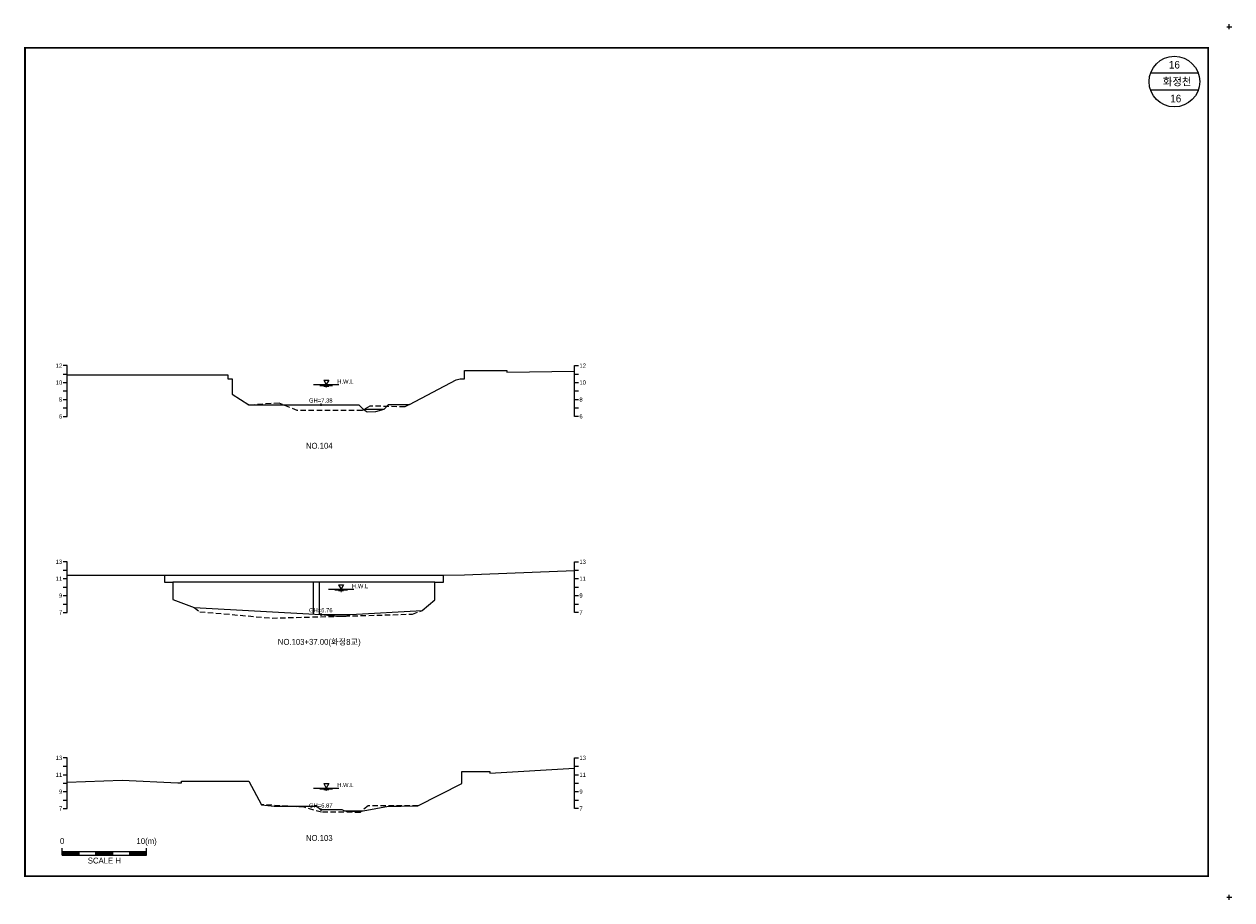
# Model space of a CAD drawing. Header units: metres. Extents: x 14497 to 21228, y -537 to 5153.
# Tile 30 of 40: x 18874 to 20303, y -3 to 1033. Entities that reach past the tile are written whole.
import ezdxf
from ezdxf.enums import TextEntityAlignment as Align

# ---------------------------------------------------------------- set-up
doc = ezdxf.new("R2010")
doc.units = ezdxf.units.M
doc.linetypes.add('DASHED2', pattern=[9.525, 6.35, -3.175])
for name, color, linetype in [('96년횡단', 160, 'DASHED2'), ('BOX', 6, 'CONTINUOUS'), ('DT2', 7, 'CONTINUOUS'), ('SWL', 7, 'CONTINUOUS')]:
    doc.layers.add(name, color=color, linetype=linetype)
for name, color, linetype, lineweight in [('DT1', 3, 'CONTINUOUS', 0), ('GT1', 2, 'CONTINUOUS', 0), ('LT1', 4, 'CONTINUOUS', 0), ('ST1', 7, 'CONTINUOUS', 0)]:
    doc.layers.add(name, color=color, linetype=linetype, lineweight=lineweight)
doc.styles.get("Standard").update_dxf_attribs({"font": 'Gulim.ttf'})

# ---------------------------------------------------------------- blocks, each defined once
blk = doc.blocks.new('SWL')
at = {"layer": 'LT1'}
for p, q in [((-15, 0), (15, 0)), ((-3, 5.2), (3, 5.2)), ((-3, 5.2), (0, 0)), ((3, 5.2), (0, 0)), ((-7.5, -0.9), (7.5, -0.9)), ((-3, -1.8), (3, -1.8)), ((-0.4, -2.7), (0.4, -2.7))]:
    blk.add_line(p, q, dxfattribs=at)

msp = doc.modelspace()

# ---------------------------------------------------------------- linework, layer by layer
at = {"layer": '96년횡단'}
for points in [[(19330, 583.1), (19324.5, 580.2), (19283.1, 581.2), (19274.1, 576.1), (19197.2, 575.8), (19175.6, 584.7), (19140.6, 582.4), (19140, 582.8)], [(19075, 342.7), (19082, 337.9), (19167.4, 330.3), (19333.4, 335), (19345, 339.2)], [(19340, 108.2), (19281.1, 108.1), (19271.5, 100.5), (19225.8, 100.6), (19205.2, 106.5), (19155, 109.6)]]:
    msp.add_lwpolyline(points, dxfattribs=at)
at = {"layer": 'BOX'}
for p, q in [((20263.3, 975), (20206.7, 975)), ((20263.3, 955), (20206.7, 955))]:
    msp.add_line(p, q, dxfattribs=at)
at = {"layer": 'BOX', "const_width": 2}
msp.add_lwpolyline([(18875, 25), (20275, 25), (20275, 1005), (18875, 1005)], close=True, dxfattribs=at)
at = {"layer": 'BOX'}
msp.add_circle((20235, 965), 30, dxfattribs=at)
at = {"layer": 'DT1'}
for p, q in [((19275, 577.7), (19300, 577.7)), ((19040, 381.3), (19370, 381.3)), ((19360, 372.8), (19050, 372.8)), ((19216.5, 335.1), (19216.5, 372.8)), ((19223.5, 334.7), (19223.5, 372.8)), ((19225, 334.6), (19260, 334.6)), ((19253, 102.3), (19275, 102.3))]:
    msp.add_line(p, q, dxfattribs=at)
at = {"layer": 'GT1'}
for points in [[(18925, 618.2), (19115, 618.2), (19115, 613.2), (19120, 613.2), (19120, 595.2), (19140, 582.8), (19225, 582.8), (19270, 582.8), (19275, 577.7), (19280, 574.2), (19290, 574.7), (19300, 577.7), (19305, 583.1), (19330, 583.1), (19385, 612.2), (19390, 613.2), (19395, 613.2), (19395, 623.2), (19445, 623.2), (19445, 621.2), (19525, 622.3)], [(19225, 584.3), (19225, 581.3)], [(19225, 584.3), (19225, 581.3)], [(18925, 381.1), (19040, 381.3), (19040, 372.8), (19050, 372.8), (19050, 352.5), (19075, 342.7), (19225, 334.6), (19245, 332.6), (19255, 332.6), (19260, 334.6), (19345, 339.2), (19360, 352), (19360, 372.8), (19370, 372.8), (19370, 381.3), (19395, 381.7), (19525, 386.6)], [(19225, 336.1), (19225, 333.1)], [(19225, 336.1), (19225, 333.1)], [(18925, 136.4), (18925, 136.4), (18990, 138.7), (19056, 135.4), (19060, 135.4), (19060, 137.4), (19139.7, 137.4), (19155, 109.6), (19170, 108), (19210, 108), (19220, 107.9), (19225, 103.7), (19250, 104), (19253, 102.3), (19255, 101.8), (19260, 101.4), (19275, 102.3), (19305, 107.7), (19320, 108), (19340, 108.2), (19392, 134.8), (19392, 148.8), (19395, 148.8), (19425, 148.8), (19425, 146.8), (19525, 152.6)], [(19225, 105.2), (19225, 102.2)], [(19225, 105.2), (19225, 102.2)]]:
    msp.add_lwpolyline(points, dxfattribs=at)
at = {"layer": 'LT1'}
for p, q in [((20297, 1030), (20303, 1030)), ((20297, 1030), (20303, 1030)), ((20297, 1030), (20303, 1030)), ((20297, 1030), (20303, 1030)), ((20300, 1027), (20300, 1033)), ((20300, 1027), (20300, 1033)), ((20300, 1027), (20300, 1033)), ((20300, 1027), (20300, 1033)), ((20297, 0), (20303, 0)), ((20297, 0), (20303, 0)), ((20300, -3), (20300, 3)), ((20300, -3), (20300, 3))]:
    msp.add_line(p, q, dxfattribs=at)
at = {"layer": 'ST1'}
for p, q in [((18925, 629), (18920, 629)), ((18925, 569), (18925, 629)), ((19525, 569), (19525, 629)), ((19525, 629), (19530, 629)), ((18920, 619), (18925, 619)), ((19525, 619), (19530, 619)), ((18920, 609), (18925, 609)), ((19525, 609), (19530, 609)), ((18920, 599), (18925, 599)), ((18920, 589), (18925, 589)), ((19525, 599), (19530, 599)), ((19525, 589), (19530, 589)), ((18920, 579), (18925, 579)), ((19525, 579), (19530, 579)), ((18920, 569), (18925, 569)), ((19530, 569), (19525, 569)), ((18925, 397), (18920, 397)), ((18920, 387), (18925, 387)), ((18925, 337), (18925, 397)), ((19525, 337), (19525, 397)), ((19525, 397), (19530, 397)), ((19525, 387), (19530, 387)), ((18920, 377), (18925, 377)), ((19525, 377), (19530, 377)), ((18920, 367), (18925, 367)), ((19525, 367), (19530, 367)), ((18920, 357), (18925, 357)), ((18920, 347), (18925, 347)), ((19525, 357), (19530, 357)), ((19525, 347), (19530, 347)), ((18920, 337), (18925, 337)), ((19530, 337), (19525, 337)), ((18925, 165), (18920, 165)), ((18925, 105), (18925, 165)), ((19525, 105), (19525, 165)), ((19525, 165), (19530, 165)), ((18920, 155), (18925, 155)), ((18920, 145), (18925, 145)), ((19525, 155), (19530, 155)), ((19525, 145), (19530, 145)), ((18920, 135), (18925, 135)), ((19525, 135), (19530, 135)), ((18920, 125), (18925, 125)), ((18920, 115), (18925, 115)), ((19525, 125), (19530, 125)), ((19525, 115), (19530, 115)), ((18920, 105), (18925, 105)), ((19530, 105), (19525, 105)), ((18918.9, 50), (18918.9, 58)), ((19018.9, 50), (19018.9, 58)), ((18918.9, 54), (19018.9, 54)), ((18918.9, 53), (18938.9, 53)), ((18918.9, 52), (18938.9, 52)), ((18918.9, 51), (18938.9, 51)), ((18918.9, 50), (19018.9, 50)), ((18938.9, 50), (18938.9, 54)), ((18958.9, 50), (18958.9, 54)), ((18958.9, 53), (18978.9, 53)), ((18958.9, 52), (18978.9, 52)), ((18958.9, 51), (18978.9, 51)), ((18978.9, 50), (18978.9, 54)), ((18998.9, 50), (18998.9, 54)), ((18998.9, 53), (19018.9, 53)), ((18998.9, 52), (19018.9, 52)), ((18998.9, 51), (19018.9, 51))]:
    msp.add_line(p, q, dxfattribs=at)

# ---------------------------------------------------------------- block references
at = {"layer": 'SWL'}
for p in [(19231.5, 606.6), (19249, 364.6), (19231.5, 129.3)]:
    msp.add_blockref('SWL', p, dxfattribs=at)

# ---------------------------------------------------------------- texts
at = {"layer": 'DT1'}
for s, p in [('12', (18919, 629)), ('10', (18919, 609)), ('8', (18919, 589)), ('6', (18919, 569)), ('13', (18919, 397)), ('11', (18919, 377)), ('9', (18919, 357)), ('7', (18919, 337)), ('13', (18919, 165)), ('11', (18919, 145)), ('9', (18919, 125)), ('7', (18919, 105))]:
    msp.add_text(s, height=5, dxfattribs=at).set_placement(p, align=Align.MIDDLE_RIGHT)
for s, p in [('12', (19531, 629)), ('10', (19531, 609)), ('8', (19531, 589)), ('6', (19531, 569)), ('13', (19531, 397)), ('11', (19531, 377)), ('9', (19531, 357)), ('7', (19531, 337)), ('13', (19531, 165)), ('11', (19531, 145)), ('9', (19531, 125)), ('7', (19531, 105))]:
    msp.add_text(s, height=5, dxfattribs=at).set_placement(p, align=Align.MIDDLE_LEFT)
for s, p in [('GH=7.38', (19225, 587.8)), ('GH=7.38', (19225, 587.8)), ('GH=6.76', (19225, 339.6)), ('GH=6.76', (19225, 339.6)), ('GH=6.87', (19225, 108.7)), ('GH=6.87', (19225, 108.7))]:
    msp.add_text(s, height=5, dxfattribs=at).set_placement(p, align=Align.MIDDLE_CENTER)
for s, p in [('0', (18918.9, 60.9)), ('10(m)', (19018.9, 60.9))]:
    msp.add_text(s, height=7, dxfattribs=at).set_placement(p, align=Align.BOTTOM_CENTER)
msp.add_text('SCALE H', height=7, dxfattribs=at).set_placement((18968.9, 47), align=Align.TOP_CENTER)
at = {"layer": 'DT2'}
for s, height, p in [(' 16 ', 9, (20235, 985)), ('  화정천', 9, (20235, 965)), (' 16', 9, (20235, 945)), ('NO.104', 7, (19223.2, 534.2)), ('NO.104', 7, (19223.2, 534.2)), ('NO.103+37.00(화정8교)', 7, (19223.2, 302.2)), ('NO.103', 7, (19223.2, 70.2))]:
    msp.add_text(s, height=height, dxfattribs=at).set_placement(p, align=Align.MIDDLE_CENTER)
at = {"layer": 'LT1'}
for p in [(19254, 610.2), (19271.5, 368.2), (19254, 132.9)]:
    msp.add_text('H.W.L', height=5, dxfattribs=at).set_placement(p, align=Align.MIDDLE_CENTER)

doc.saveas('drawing.dxf')
